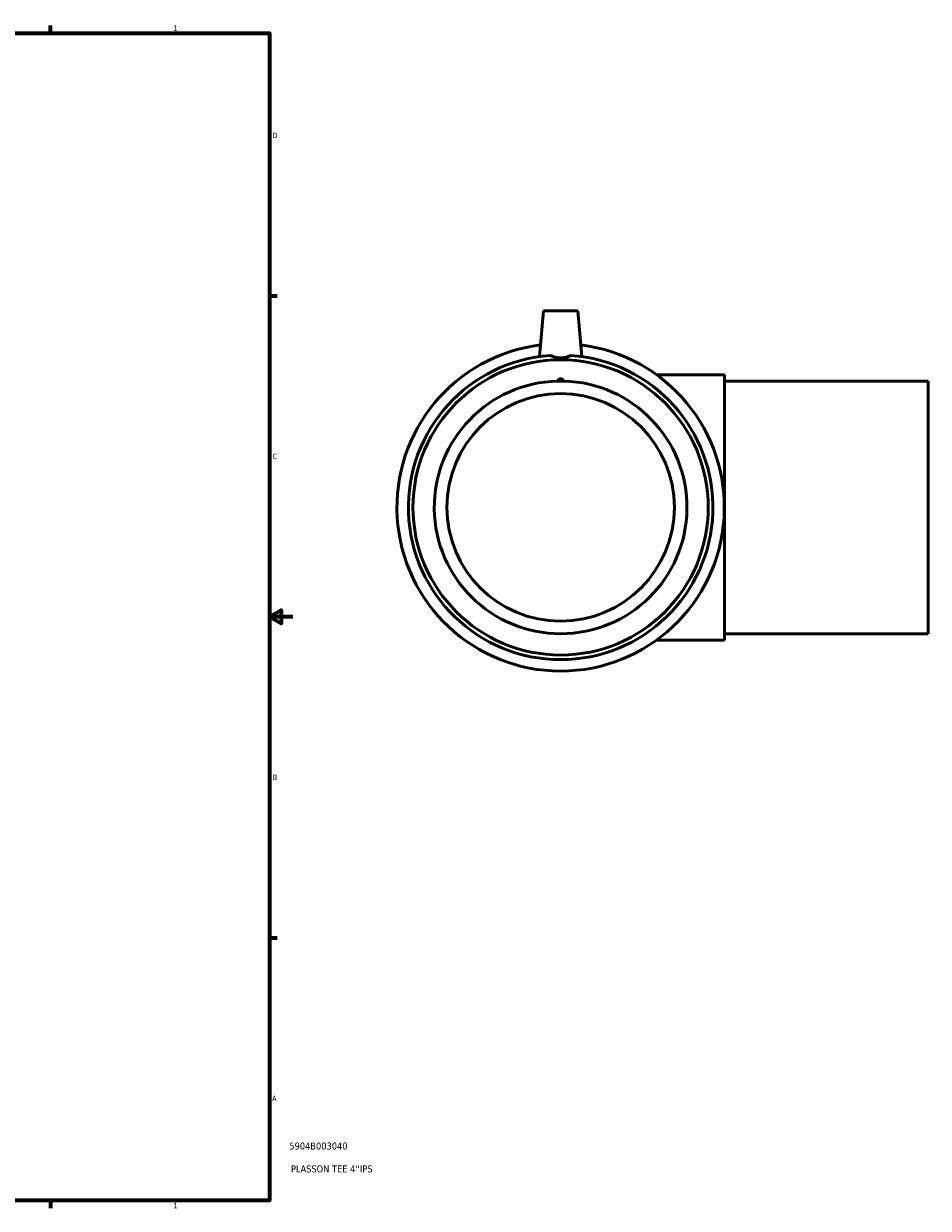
# Model space of a CAD drawing. Header units: inches. Extents: x -7.1 to 51.8, y -3.6 to 34.8.
# Tile 6 of 7: x 29.3 to 44.8, y 0.9 to 21.2. Entities that reach past the tile are written whole.
import ezdxf

# ---------------------------------------------------------------- set-up
doc = ezdxf.new("R2010")
doc.units = ezdxf.units.IN
doc.header["$MEASUREMENT"] = 0
for name, color, linetype, lineweight in [('Border (ANSI)', 7, 'Continuous', 70), ('Title (ANSI)', 7, 'Continuous', 50), ('Visible (ANSI)', 7, 'Continuous', 50)]:
    doc.layers.add(name, color=color, linetype=linetype, lineweight=lineweight)
doc.styles.add('Note Text (ANSI)', font='tahoma.ttf')
doc.styles.add('Text Style29', font='tahoma.ttf')

# ---------------------------------------------------------------- blocks, each defined once
blk = doc.blocks.new('Borders Default Border')
at = {"layer": 'Border (ANSI)'}
for p, q in [((29.75, 21), (29.75, 21.134)), ((33.5, 16.5), (33.634, 16.5)), ((33.5, 5.5), (33.634, 5.5)), ((29.75, 1), (29.75, 0.866))]:
    blk.add_line(p, q, dxfattribs=at)
at = {"layer": 'Border (ANSI)', "flags": 128}
for points in [[(0.5, 1), (0.5, 21), (33.5, 21), (33.5, 1), (0.5, 1)], [(33.9, 11), (33.5, 11), (33.7, 11.115), (33.7, 10.885), (33.5, 11)]]:
    blk.add_lwpolyline(points, dxfattribs=at)
at = {"layer": 'Border (ANSI)', "color": 5, "true_color": 0x0000ff, "char_height": 0.0945, "attachment_point": 7, "style": 'Note Text (ANSI)'}
for s, insert in [('1', (31.854, 21.04)), ('D', (33.553, 19.203)), ('C', (33.552, 13.701)), ('B', (33.558, 8.203)), ('A', (33.547, 2.703)), ('1', (31.854, 0.866))]:
    blk.add_mtext(s, dxfattribs=dict(at, insert=insert))
blk = doc.blocks.new('Title Blocks ANSI - Large')
at = {"layer": 'Title (ANSI)', "color": 5, "true_color": 0x0000ff, "style": 'Text Style29'}
for tag, p in [('PART_NUMBER_001', (0.341, 0.873)), ('DESCRIPTION_001', (0.369, 0.481))]:
    blk.add_attdef(tag, p, '', height=0.12, dxfattribs=at)

msp = doc.modelspace()

# ---------------------------------------------------------------- linework, layer by layer
at = {"layer": 'Visible (ANSI)'}
for p, q in [((38.195, 16.246), (38.126, 15.459)), ((38.785, 16.246), (38.195, 16.246)), ((38.785, 16.246), (38.854, 15.459)), ((41.295, 15.15), (40.133, 15.15)), ((41.295, 15.15), (41.295, 10.602)), ((44.79, 15.041), (41.295, 15.041)), ((44.79, 10.711), (44.79, 15.041)), ((41.295, 10.602), (40.133, 10.602)), ((44.79, 10.711), (41.295, 10.711))]:
    msp.add_line(p, q, dxfattribs=at)
for radius in [2.53, 1.949]:
    msp.add_circle((38.49, 12.876), radius, dxfattribs=at)
for radius, start, end in [(2.805, 97.0976, 82.9024), (2.609, 93.7772, 86.2228), (2.165, 91.3832, 88.6168)]:
    msp.add_arc((38.49, 12.876), radius, start, end, dxfattribs=at)
for points, knots in [([(38.662, 15.479), (38.645, 15.47), (38.626, 15.462), (38.57, 15.444), (38.529, 15.438), (38.451, 15.438), (38.41, 15.444), (38.354, 15.462), (38.335, 15.47), (38.318, 15.479)], [1.501709, 1.501709, 1.501709, 1.501709, 1.6592566, 1.6592566, 1.9556422, 1.9556422, 2.2520278, 2.2520278, 2.4095754, 2.4095754, 2.4095754, 2.4095754]), ([(38.542, 15.041), (38.525, 15.041), (38.507, 15.041), (38.473, 15.041), (38.455, 15.041), (38.438, 15.041)], [1.4131248, 1.4131248, 1.4131248, 1.4131248, 1.5436961, 1.5436961, 1.6742674, 1.6742674, 1.6742674, 1.6742674])]:
    msp.add_open_spline(points, degree=3, knots=knots, dxfattribs=at)
msp.add_rational_spline([(38.438, 15.041), (38.49, 15.119), (38.542, 15.041)], [1.00411659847, 1.01276932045, 1.00411659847], degree=2, dxfattribs=at)

# ---------------------------------------------------------------- block references
msp.add_blockref('Borders Default Border', (0, 0))
msp.add_blockref('Title Blocks ANSI - Large', (33.5, 1)).add_auto_attribs({'PART_NUMBER_001': '5904B003040', 'DESCRIPTION_001': "PLASSON TEE 4''IPS"})

doc.saveas('drawing.dxf')
